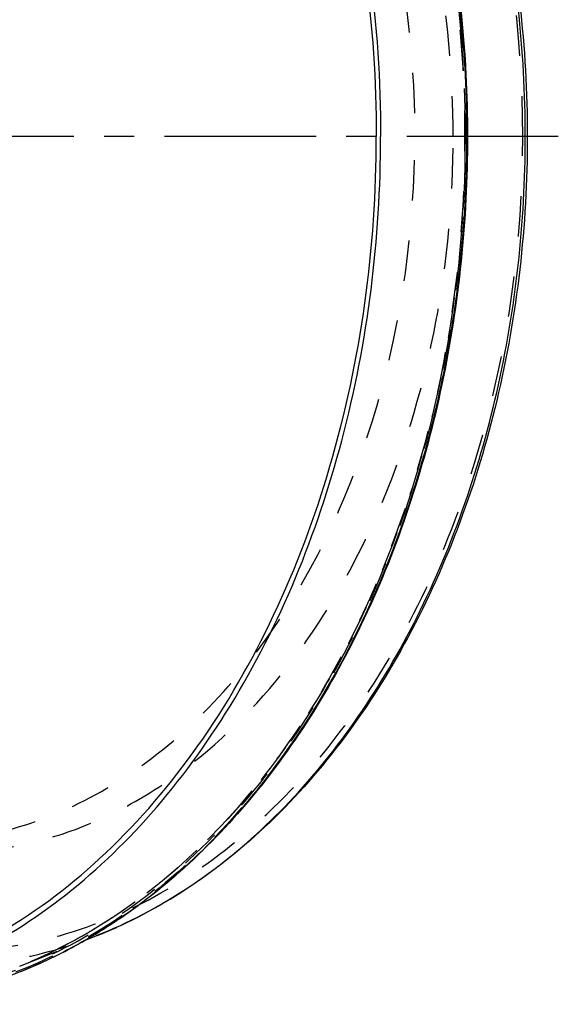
# Model space of a CAD drawing. Header units: millimetres. Extents: x 304 to 696, y 354 to 646.
# Tile 7 of 8: x 609 to 696, y 359 to 518. Entities that reach past the tile are written whole.
import ezdxf

# ---------------------------------------------------------------- set-up
doc = ezdxf.new("R2010")
doc.units = ezdxf.units.MM
doc.header["$LTSCALE"] = 65.185185
doc.linetypes.add('CENTER', pattern=[0.6, 0.375, -0.075, 0.075, -0.075])
doc.linetypes.add('HIDDEN', pattern=[0.2, 0.1, -0.1])
for name, color, linetype in [('ACHSE_S', 7, 'CONTINUOUS'), ('KOERPER', 7, 'CONTINUOUS'), ('KONST.EL_MIT_GEO', 7, 'CONTINUOUS')]:
    doc.layers.add(name, color=color, linetype=linetype)

msp = doc.modelspace()

# ---------------------------------------------------------------- linework, layer by layer
at = {"layer": 'ACHSE_S', "color": 2, "linetype": 'CENTER'}
msp.add_line((696.09, 499.1), (303.92, 499.1), dxfattribs=at)
at = {"layer": 'KOERPER', "color": 8, "linetype": 'HIDDEN'}
msp.add_line((609.14, 365.28), (619.46, 369.34), dxfattribs=at)
at = {"layer": 'KOERPER', "color": 7, "linetype": 'Continuous'}
msp.add_line((619.46, 369.34), (621.46, 370.13), dxfattribs=at)
for points, knots in [([(568.42, 639.1), (574.92, 639.1), (588.22, 637.21), (607.1, 628.96), (624.34, 615.72), (639.32, 598.09), (651.54, 576.76), (663.78, 544.03), (667.41, 517.13), (667.41, 499.1)], [0, 0, 0, 0, 0.103363, 0.210479, 0.324205, 0.446029, 0.57605, 0.713211, 1, 1, 1, 1]), ([(568.42, 638.1), (574.87, 638.1), (588.08, 636.23), (606.82, 628.03), (623.94, 614.89), (638.81, 597.38), (650.95, 576.2), (663.1, 543.71), (666.71, 517.01), (666.71, 499.1)], [0, 0, 0, 0, 0.103363, 0.210479, 0.324205, 0.446029, 0.57605, 0.713211, 1, 1, 1, 1]), ([(568.42, 360.1), (574.87, 360.1), (588.08, 361.97), (606.82, 370.17), (623.94, 383.31), (638.81, 400.82), (650.95, 422), (663.1, 454.49), (666.71, 481.19), (666.71, 499.1)], [0, 0, 0, 0, 0.103363, 0.210479, 0.324205, 0.446029, 0.57605, 0.713211, 1, 1, 1, 1]), ([(582.09, 360.44), (588.03, 361.61), (599.92, 365.58), (616.32, 375.72), (631.1, 389.77), (648.49, 413.66), (663.45, 450.49), (667.41, 482.61), (667.41, 499.1)], [0, 0, 0, 0, 0.103759, 0.212609, 0.328265, 0.451377, 0.717169, 1, 1, 1, 1])]:
    msp.add_open_spline(points, degree=3, knots=knots, dxfattribs=at)
at = {"layer": 'KONST.EL_MIT_GEO', "color": 7, "linetype": 'Continuous'}
msp.add_line((609.47, 364.46), (609.49, 364.47), dxfattribs=at)
for centre, radius, start, end in [((575, 446.84), 89.37, 301.1972, 305.9834), ((593.82, 440.38), 75.5, 291.4779, 294.853), ((576.16, 445.11), 87.31, 301.1394, 301.659)]:
    msp.add_arc(centre, radius, start, end, dxfattribs=at)
at = {"layer": 'KONST.EL_MIT_GEO', "color": 8, "linetype": 'HIDDEN'}
for points, knots in [([(587.94, 638.59), (594.33, 638.1), (607.32, 635.26), (625.48, 625.9), (641.91, 611.86), (661.29, 587.02), (674.26, 555.92), (680.61, 522.08), (682.34, 486.61), (676.98, 451.44), (664.54, 419.63), (652.32, 398.98), (637.48, 381.94), (620.5, 369.17), (601.96, 361.21), (582.56, 358.51), (563.16, 361.21), (544.62, 369.17), (527.64, 381.94), (512.8, 398.98), (500.58, 419.63), (488.14, 451.44), (482.78, 486.61), (484.51, 522.08), (490.86, 555.92), (503.83, 587.02), (523.21, 611.86), (539.64, 625.9), (557.8, 635.26), (570.79, 638.1), (577.18, 638.59)], [0, 0, 0, 0, 0.025927, 0.052982, 0.081778, 0.112591, 0.179631, 0.215274, 0.251488, 0.3228, 0.356833, 0.389084, 0.41932, 0.447582, 0.474243, 0.5, 0.525757, 0.552418, 0.58068, 0.610915, 0.643167, 0.677199, 0.748511, 0.784725, 0.820369, 0.887408, 0.918222, 0.947018, 0.974073, 1, 1, 1, 1]), ([(577.17, 638.28), (570.79, 637.78), (557.83, 634.94), (539.72, 625.6), (523.32, 611.58), (504, 586.8), (491.06, 555.77), (484.73, 522.01), (483.01, 486.62), (488.36, 451.54), (500.77, 419.8), (512.96, 399.2), (527.77, 382.2), (544.71, 369.46), (563.21, 361.53), (582.56, 358.83), (601.91, 361.53), (620.41, 369.46), (637.35, 382.2), (652.16, 399.2), (664.35, 419.8), (676.76, 451.54), (682.11, 486.62), (680.39, 522.01), (674.05, 555.77), (661.12, 586.8), (641.79, 611.58), (625.4, 625.6), (607.29, 634.94), (594.33, 637.78), (587.95, 638.28)], [0, 0, 0, 0, 0.025928, 0.052984, 0.081782, 0.112597, 0.179638, 0.215282, 0.251496, 0.322806, 0.356837, 0.389087, 0.419322, 0.447583, 0.474244, 0.5, 0.525756, 0.552418, 0.580679, 0.610913, 0.643164, 0.677195, 0.748505, 0.784719, 0.820362, 0.887404, 0.918219, 0.947016, 0.974073, 1, 1, 1, 1]), ([(621.46, 628.07), (614.63, 630.76), (600.11, 634.08), (577.68, 631.66), (556.45, 621.98), (537.61, 605.87), (522, 584.29), (506.12, 549.15), (501.44, 519.2), (501.44, 499.1)], [0, 0, 0, 0, 0.106804, 0.212628, 0.322801, 0.441246, 0.569615, 0.707364, 1, 1, 1, 1]), ([(609.14, 632.92), (614.36, 630.87), (624.64, 625.46), (638.54, 614.21), (650.94, 599.96), (665.36, 577), (677.7, 543.1), (682.65, 499.1), (677.7, 455.1), (665.36, 421.2), (650.94, 398.24), (638.54, 383.99), (624.64, 372.74), (614.36, 367.33), (609.14, 365.28)], [0, 0, 0, 0, 0.052484, 0.107823, 0.166453, 0.228419, 0.360696, 0.5, 0.639303, 0.771581, 0.833547, 0.892177, 0.947516, 1, 1, 1, 1]), ([(690.36, 499.1), (690.36, 516.03), (686.95, 541.29), (675.46, 572.02), (663.98, 592.05), (649.91, 608.6), (633.73, 621.03), (615.99, 628.78), (597.41, 631.42), (578.82, 628.78), (561.09, 621.03), (544.9, 608.6), (530.84, 592.05), (519.36, 572.02), (507.86, 541.29), (504.46, 516.03), (504.46, 499.1)], [0, 0, 0, 0, 0.143394, 0.211975, 0.276986, 0.337897, 0.39476, 0.448319, 0.5, 0.551681, 0.60524, 0.662103, 0.723014, 0.788025, 0.856606, 1, 1, 1, 1]), ([(620.9, 627.14), (630.15, 621.63), (642.87, 610.38), (656.3, 592.02), (668.22, 570.14), (678.34, 538.98), (681.04, 512.55), (681.04, 499.1)], [0, 0, 0, 0, 0.21948, 0.338335, 0.462909, 0.725821, 1, 1, 1, 1]), ([(679.11, 499.1), (679.11, 519.02), (673.81, 548.68), (655.79, 581.88), (640.91, 597.92), (627.44, 606.93), (617, 611.63), (606.18, 614.33), (595.19, 614.95), (584.24, 613.49), (569.76, 608.73), (559.91, 602.23), (554.05, 597.04)], [0, 0, 0, 0, 0.294034, 0.429843, 0.554128, 0.612255, 0.668123, 0.722401, 0.775936, 0.829661, 0.884487, 1, 1, 1, 1]), ([(592.44, 612.9), (597.72, 612.9), (608.53, 611.37), (623.88, 604.66), (637.89, 593.89), (654.6, 574.22), (669.09, 542.17), (672.91, 513.76), (672.91, 499.1)], [0, 0, 0, 0, 0.103456, 0.210669, 0.324498, 0.446432, 0.712953, 1, 1, 1, 1]), ([(501.44, 499.1), (501.44, 479), (506.12, 449.05), (522, 413.91), (537.61, 392.33), (556.45, 376.22), (577.68, 366.54), (600.11, 364.12), (614.63, 367.44), (621.46, 370.13)], [0, 0, 0, 0, 0.292636, 0.430385, 0.558754, 0.677199, 0.787372, 0.893196, 1, 1, 1, 1]), ([(504.46, 499.1), (504.46, 482.17), (507.86, 456.91), (519.36, 426.18), (530.84, 406.15), (544.9, 389.6), (561.09, 377.17), (578.82, 369.42), (597.41, 366.78), (615.99, 369.42), (633.73, 377.17), (649.91, 389.6), (663.98, 406.15), (675.46, 426.18), (686.95, 456.91), (690.36, 482.17), (690.36, 499.1)], [0, 0, 0, 0, 0.143394, 0.211975, 0.276986, 0.337897, 0.39476, 0.448319, 0.5, 0.551681, 0.60524, 0.662103, 0.723014, 0.788025, 0.856606, 1, 1, 1, 1]), ([(554.05, 401.16), (559.91, 395.97), (569.76, 389.47), (584.24, 384.71), (595.19, 383.25), (606.18, 383.87), (617, 386.57), (627.44, 391.27), (640.91, 400.28), (655.79, 416.32), (673.81, 449.52), (679.11, 479.18), (679.11, 499.1)], [0, 0, 0, 0, 0.115513, 0.170339, 0.224064, 0.277599, 0.331877, 0.387745, 0.445872, 0.570157, 0.705966, 1, 1, 1, 1]), ([(592.44, 385.3), (597.72, 385.3), (608.53, 386.83), (623.88, 393.54), (637.89, 404.31), (654.6, 423.98), (669.09, 456.03), (672.91, 484.44), (672.91, 499.1)], [0, 0, 0, 0, 0.103456, 0.210669, 0.324498, 0.446432, 0.712953, 1, 1, 1, 1]), ([(681.04, 499.1), (681.04, 485.65), (678.34, 459.22), (668.22, 428.06), (656.3, 406.19), (642.87, 387.82), (630.15, 376.57), (620.89, 371.06)], [0, 0, 0, 0, 0.274189, 0.537064, 0.661615, 0.780467, 1, 1, 1, 1]), ([(620.89, 371.06), (619.94, 370.49), (616.14, 368.33), (612.17, 366.47), (609.14, 365.28)], [0, 0, 0, 0, 0.253505, 1, 1, 1, 1])]:
    msp.add_open_spline(points, degree=3, knots=knots, dxfattribs=at)
at = {"layer": 'KONST.EL_MIT_GEO', "color": 7, "linetype": 'Continuous'}
for points, knots in [([(621.46, 628.07), (626.56, 626.07), (636.57, 620.81), (650.09, 609.89), (662.11, 596.11), (676.04, 573.99), (687.94, 541.4), (691.09, 513.4), (691.09, 499.1)], [0, 0, 0, 0, 0.106144, 0.217567, 0.335148, 0.45904, 0.722752, 1, 1, 1, 1]), ([(622.22, 627.27), (631.37, 621.58), (643.91, 610.16), (657.13, 591.69), (668.84, 569.8), (678.78, 538.77), (681.43, 512.48), (681.43, 499.1)], [0, 0, 0, 0, 0.220262, 0.339303, 0.463898, 0.726467, 1, 1, 1, 1]), ([(681.34, 499.1), (681.34, 512.22), (678.8, 538.03), (667.51, 574.03), (649.57, 604.42), (633.08, 620.12), (624.2, 625.97)], [0, 0, 0, 0, 0.27288, 0.535269, 0.778868, 1, 1, 1, 1]), ([(690.76, 499.1), (690.76, 512.95), (687.81, 540.09), (676.7, 571.83), (663.68, 593.62), (652.43, 607.37), (639.77, 618.49), (630.36, 624.1), (625.55, 626.33)], [0, 0, 0, 0, 0.276826, 0.540663, 0.664804, 0.782648, 0.894168, 1, 1, 1, 1]), ([(691.09, 499.1), (691.09, 484.8), (687.94, 456.8), (676.04, 424.21), (662.11, 402.09), (650.09, 388.31), (636.57, 377.39), (626.56, 372.13), (621.46, 370.13)], [0, 0, 0, 0, 0.277248, 0.54096, 0.664852, 0.782433, 0.893856, 1, 1, 1, 1]), ([(681.43, 499.1), (681.43, 485.69), (678.77, 459.35), (668.79, 428.25), (657.02, 406.34), (643.75, 387.86), (631.17, 376.45), (621.99, 370.79)], [0, 0, 0, 0, 0.273623, 0.536232, 0.660819, 0.779833, 1, 1, 1, 1]), ([(625.55, 371.88), (630.36, 374.1), (639.77, 379.71), (652.43, 390.83), (663.68, 404.58), (676.7, 426.37), (687.81, 458.11), (690.76, 485.25), (690.76, 499.1)], [0, 0, 0, 0, 0.105832, 0.217352, 0.335197, 0.459338, 0.723174, 1, 1, 1, 1]), ([(627.51, 374.52), (635.93, 380.62), (651.48, 396.45), (668.35, 426.36), (678.95, 461.39), (681.34, 486.4), (681.34, 499.1)], [0, 0, 0, 0, 0.22249, 0.466542, 0.728339, 1, 1, 1, 1]), ([(621.31, 370.38), (620.35, 369.8), (616.53, 367.59), (612.53, 365.68), (609.47, 364.45)], [0, 0, 0, 0, 0.253518, 1, 1, 1, 1]), ([(609.49, 364.47), (610.5, 364.87), (614.55, 366.6), (618.46, 368.67), (621.29, 370.39)], [0, 0, 0, 0, 0.246821, 1, 1, 1, 1]), ([(609.47, 364.45), (605.14, 362.7), (596.21, 360.02), (586.93, 359.1), (582.35, 359.1)], [0, 0, 0, 0, 0.504583, 1, 1, 1, 1])]:
    msp.add_open_spline(points, degree=3, knots=knots, dxfattribs=at)

doc.saveas('drawing.dxf')
